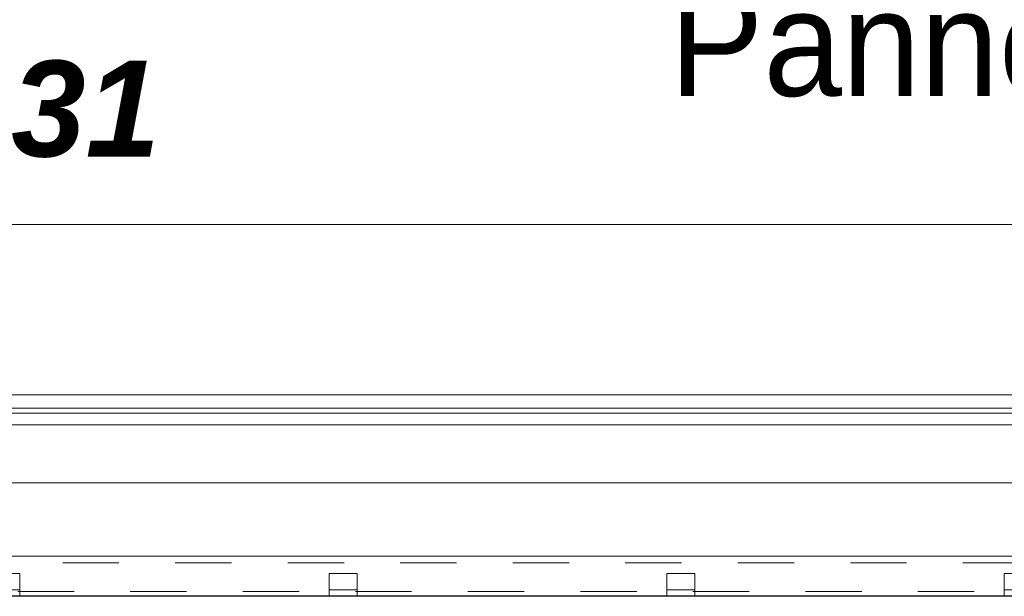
# Model space of a CAD drawing. Header units: metres. Extents: x -16.9 to 14.1, y -10.1 to 10.9.
# Tile 220 of 256: x -14.1 to -12.4, y 7.3 to 8.3. Entities that reach past the tile are written whole.
import ezdxf

# ---------------------------------------------------------------- set-up
doc = ezdxf.new("R2010")
doc.units = ezdxf.units.M
doc.linetypes.add('Tiret', pattern=[0.00635, 0.003175, -0.003175])
for name, color, linetype, lineweight in [('A-ANNO-DIMS', 211, 'Continuous', 9), ('A-ANNO-DIMS-75', 211, 'Continuous', 9), ('A-WALL', 113, 'Continuous', 25), ('G-ANNO-DIMS', 111, 'Continuous', 9), ('G-ANNO-TEXT', 231, 'Continuous', 9), ('S-BEAM', 12, 'Continuous', 18), ('S-BEAM-HDLN', 1, 'Tiret', 18)]:
    doc.layers.add(name, color=color, linetype=linetype, lineweight=lineweight)
doc.styles.add('Arial_B_2', font='arialbd.ttf', dxfattribs={"height": 0.154762})
doc.styles.add('Arial_B_I', font='arialbi.ttf', dxfattribs={"height": 0.170238})
doc.styles.add('Bodoni MT_B_I', font='BOD_BI.TTF', dxfattribs={"height": 0.1875})
doc.dimstyles.new('Cotation_cm', dxfattribs={"dimscale": 0.3048, "dimtxt": 0.153039, "dimasz": 0.492126, "dimexe": 0.590551, "dimexo": 0.0625, "dimgap": 0.147638, "dimtad": 1, "dimdec": 0, "dimlfac": 100, "dimzin": 0, "dimdsep": 46, "dimtxsty": 'Arial_B_2', "dimblk1": 'OBLIQUE', "dimblk2": 'OBLIQUE', "dimsah": 1, "dimcen": 0.09, "dimazin": 0, "dimtfac": 1, "dimtdec": 4, "dimtix": 1, "dimtmove": 0, "dimatfit": 3, "dimfxl": 0.590551, "dimfxlon": 1, "dimtvp": 1, "dimtfill": 1, "dimtolj": 1, "dimtzin": 0, "dimarcsym": 2})

# ---------------------------------------------------------------- blocks, each defined once
blk = doc.blocks.new('DIMBLOCK5-PH R_1 PROJET toiture basse')
at = {"layer": 'A-ANNO-DIMS-75'}
for p, q in [((-14.9468, 7.9859), (-14.9468, 8.1659)), ((-9.1253, 7.9859), (-9.1253, 8.1659)), ((-14.9468, 7.9859), (-9.1253, 7.9859)), ((-14.9468, 7.9859), (-14.9468, 7.8059)), ((-9.1253, 7.9859), (-9.1253, 7.8059))]:
    blk.add_line(p, q, dxfattribs=at)
at = {"layer": 'A-ANNO-DIMS-75', "lineweight": 35}
for p, q in [((-14.9468, 7.9859), (-14.8718, 8.0609)), ((-9.1253, 7.9859), (-9.0503, 8.0609)), ((-14.9468, 7.9859), (-15.0218, 7.9109)), ((-9.1253, 7.9859), (-9.2003, 7.9109))]:
    blk.add_line(p, q, dxfattribs=at)
at = {"layer": 'A-ANNO-DIMS-75', "color": 0, "insert": (-12.211, 8.2294), "char_height": 0.15476, "width": 0.419764, "attachment_point": 1, "line_spacing_factor": 0.941778, "style": 'Arial_B_2', "bg_fill": 3, "box_fill_scale": 1.25, "bg_fill_color": 256, "bg_fill_true_color": 13158600, "bg_fill_transparency": 0}
blk.add_mtext('582', dxfattribs=at)
blk = doc.blocks.new('_Oblique')
at = {"color": 0, "linetype": 'ByBlock', "lineweight": -2}
blk.add_line((-0.5, -0.5), (0.5, 0.5), dxfattribs=at)

msp = doc.modelspace()

# ---------------------------------------------------------------- linework, layer by layer
at = {"layer": 'A-WALL'}
msp.add_line((-9.0567, 7.3253), (-14.7571, 7.3253), dxfattribs=at)
at = {"layer": 'S-BEAM'}
for p, q in [((-15.2166, 7.6829), (12.4571, 7.6829)), ((-15.2166, 7.6597), (12.4571, 7.6597)), ((-15.2166, 7.6503), (-9.1551, 7.6503)), ((-15.2166, 7.6299), (-9.1823, 7.6299)), ((-14.9464, 7.5269), (-9.1864, 7.5269)), ((-15.1177, 7.3963), (-9.1789, 7.3963)), ((-15.1177, 7.3263), (12.2245, 7.3263)), ((-14.1238, 7.3263), (-14.1238, 7.3253)), ((-13.5738, 7.3263), (-13.5738, 7.3253)), ((-13.5238, 7.3263), (-13.5238, 7.3253)), ((-12.9738, 7.3263), (-12.9738, 7.3253)), ((-12.9238, 7.3263), (-12.9238, 7.3253)), ((-12.3738, 7.3263), (-12.3738, 7.3253))]:
    msp.add_line(p, q, dxfattribs=at)
at = {"layer": 'S-BEAM-HDLN'}
for p, q in [((-15.0474, 7.3849), (-9.1655, 7.3849)), ((-14.1738, 7.3659), (-14.1238, 7.3659)), ((-14.1238, 7.3659), (-14.1238, 7.3368)), ((-13.5738, 7.3368), (-13.5738, 7.3659)), ((-13.5738, 7.3659), (-13.5238, 7.3659)), ((-13.5238, 7.3659), (-13.5238, 7.3368)), ((-12.9738, 7.3368), (-12.9738, 7.3659)), ((-12.9738, 7.3659), (-12.9238, 7.3659)), ((-12.9238, 7.3659), (-12.9238, 7.3368)), ((-12.3738, 7.3368), (-12.3738, 7.3659)), ((-12.3738, 7.3659), (-12.3238, 7.3659)), ((12.1728, 7.3339), (-15.0474, 7.3339)), ((-14.1238, 7.3368), (-14.1738, 7.3368)), ((-14.1238, 7.3368), (-14.1238, 7.3263)), ((-13.5238, 7.3368), (-13.5738, 7.3368)), ((-13.5738, 7.3368), (-13.5738, 7.3263)), ((-13.5238, 7.3368), (-13.5238, 7.3263)), ((-12.9238, 7.3368), (-12.9738, 7.3368)), ((-12.9738, 7.3368), (-12.9738, 7.3263)), ((-12.9238, 7.3368), (-12.9238, 7.3263)), ((-12.3238, 7.3368), (-12.3738, 7.3368)), ((-12.3738, 7.3368), (-12.3738, 7.3263))]:
    msp.add_line(p, q, dxfattribs=at)

# ---------------------------------------------------------------- texts
at = {"layer": 'G-ANNO-DIMS', "insert": (-15.5928, 8.2767), "char_height": 0.170238, "width": 1.999829, "attachment_point": 1, "line_spacing_factor": 0.941778, "style": 'Arial_B_I', "bg_fill": 3, "box_fill_scale": 1.25, "bg_fill_color": 256, "bg_fill_true_color": 13158600, "bg_fill_transparency": 0}
msp.add_mtext('égout= +134.31', dxfattribs=at)
at = {"layer": 'G-ANNO-TEXT', "color": 190, "lineweight": 25, "insert": (-12.9691, 8.4016), "char_height": 0.1875, "width": 1.930063, "attachment_point": 1, "style": 'Bodoni MT_B_I', "bg_fill": 3, "box_fill_scale": 1.25, "bg_fill_color": 256, "bg_fill_true_color": 13158600, "bg_fill_transparency": 0}
msp.add_mtext('Pannes Z 60', dxfattribs=at)

# ---------------------------------------------------------------- next in the draw order: dimensions: what is measured, and where the dimension line sits
at = {"layer": 'A-ANNO-DIMS'}
dim = msp.add_linear_dim(base=(-9.1253, 7.9859), p1=(-14.9468, 8.1659), p2=(-9.1253, 8.1659), dimstyle='Cotation_cm', override={"dimpost": '<>', "dimfxl": 5.821528}, dxfattribs=at)
dim.commit()
dim.dimension.update_dxf_attribs({"geometry": 'DIMBLOCK5-PH R_1 PROJET toiture basse', "text_midpoint": (-12.0361, 8.11)})

doc.saveas('drawing.dxf')
